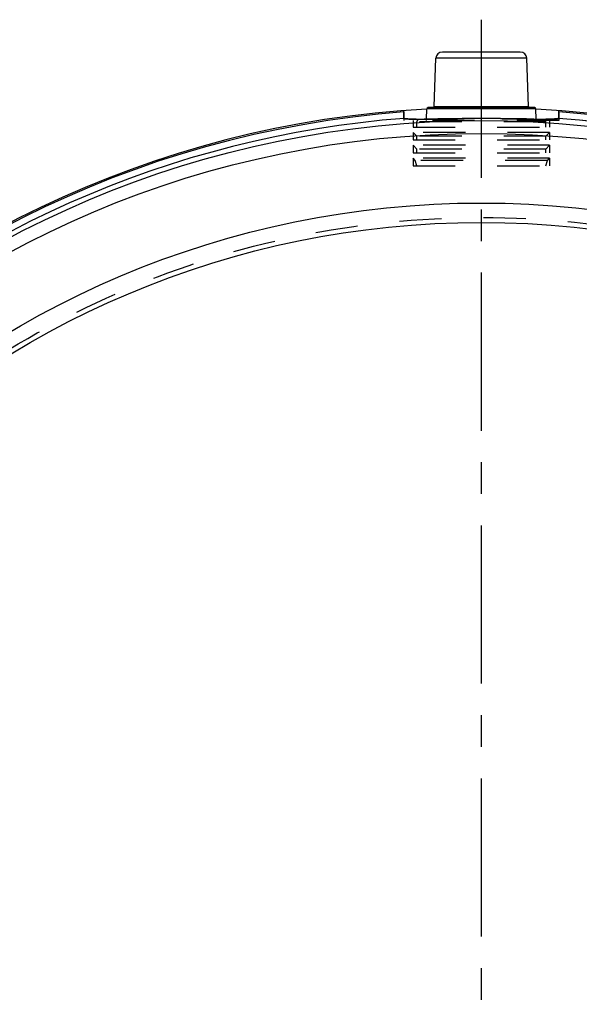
# Model space of a CAD drawing. Header units: millimetres. Extents: x 337 to 663, y 333 to 667.
# Tile 5 of 6: x 429 to 515, y 515 to 667. Entities that reach past the tile are written whole.
import ezdxf

# ---------------------------------------------------------------- set-up
doc = ezdxf.new("R2010")
doc.units = ezdxf.units.MM
doc.header["$LTSCALE"] = 65.185185
doc.linetypes.add('CENTER', pattern=[0.6, 0.375, -0.075, 0.075, -0.075])
doc.linetypes.add('HIDDEN', pattern=[0.2, 0.1, -0.1])
doc.layers.add('KONST.EL_MIT_GEO', color=7, linetype='CONTINUOUS')
doc.layers.add('L1', color=7, linetype='CONTINUOUS')

msp = doc.modelspace()

# ---------------------------------------------------------------- linework, layer by layer
at = {"layer": 'KONST.EL_MIT_GEO', "color": 7, "linetype": 'Continuous'}
for p, q in [((492.71, 653.89), (492.97, 661.33)), ((507.03, 661.33), (492.97, 661.33)), ((506.03, 662.3), (493.97, 662.3)), ((507.29, 653.89), (507.03, 661.33)), ((488, 653.03), (488, 653.24)), ((491.51, 651.93), (491.56, 653.51)), ((508.44, 653.51), (491.56, 653.51)), ((508.24, 653.7), (491.76, 653.7)), ((492.71, 653.89), (507.29, 653.89)), ((508.49, 651.93), (508.44, 653.51)), ((512, 653.03), (512, 653.24)), ((512, 653.03), (512, 652.78))]:
    msp.add_line(p, q, dxfattribs=at)
at = {"layer": 'KONST.EL_MIT_GEO', "color": 8, "linetype": 'HIDDEN'}
for p, q in [((488, 653.03), (488, 651.7)), ((488, 653.03), (488, 652.78)), ((512, 651.7), (488, 651.7)), ((489.43, 651.7), (489.43, 650.7)), ((491.16, 651.93), (491.5, 651.93)), ((491.5, 651.7), (491.51, 651.93)), ((491.5, 651.93), (491.86, 651.93)), ((508.5, 651.7), (508.49, 651.93)), ((508.5, 651.93), (508.85, 651.93)), ((510.57, 651.7), (510.57, 650.7)), ((512, 653.03), (512, 651.7)), ((512, 652.9), (512, 653.03)), ((489.43, 650.7), (510.57, 650.7)), ((490, 650.7), (490, 651.5)), ((510, 651.5), (490, 651.5)), ((510, 650.7), (510, 651.5)), ((489.43, 649.88), (489.43, 648.7)), ((490, 649.3), (489.43, 649.88)), ((510.57, 649.88), (489.43, 649.88)), ((489.43, 648.7), (510.57, 648.7)), ((490, 648.7), (490, 649.3)), ((510, 649.3), (490, 649.3)), ((510, 649.3), (510.57, 649.88)), ((510, 648.7), (510, 649.3)), ((510.57, 649.88), (510.57, 648.7)), ((489.43, 647.88), (489.43, 646.7)), ((490, 647.3), (489.43, 647.88)), ((510.57, 647.88), (489.43, 647.88)), ((490, 646.7), (490, 647.3)), ((510, 647.3), (490, 647.3)), ((510, 647.3), (510.57, 647.88)), ((510, 646.7), (510, 647.3)), ((510.57, 647.88), (510.57, 646.7)), ((489.43, 646.7), (510.57, 646.7)), ((489.43, 645.88), (489.43, 644.7)), ((489.78, 645.52), (489.43, 645.88)), ((510.57, 645.88), (489.43, 645.88)), ((510.22, 645.52), (510.57, 645.88)), ((510.57, 645.88), (510.57, 644.7)), ((489.43, 644.7), (510.57, 644.7)), ((490, 644.7), (489.78, 645.52)), ((510.22, 645.52), (489.78, 645.52)), ((510, 644.7), (510.22, 645.52))]:
    msp.add_line(p, q, dxfattribs=at)
at = {"layer": 'KONST.EL_MIT_GEO', "color": 7, "linetype": 'Continuous'}
for radius in [156, 154, 143.25, 140.25]:
    msp.add_circle((500, 495.7), radius, dxfattribs=at)
at = {"layer": 'KONST.EL_MIT_GEO', "color": 8, "linetype": 'HIDDEN'}
msp.add_circle((500, 495.7), 141, dxfattribs=at)
at = {"layer": 'KONST.EL_MIT_GEO', "color": 7, "linetype": 'Continuous'}
for centre, radius, start, end in [((493.97, 661.3), 1, 90, 178), ((506.03, 661.3), 1, 2, 90), ((500, 495.7), 158, 93.0634, 86.9379), ((491.76, 653.5), 0.2, 90, 178), ((492.51, 653.9), 0.2, 270, 358), ((507.49, 653.9), 0.2, 182, 270), ((508.24, 653.5), 0.2, 2, 90), ((500, 495.7), 157.79, 94.3616, 85.6384), ((500, 495.7), 156.79, 153.0014, 85.6245), ((500, 495.7), 156.79, 94.3755, 133.5591), ((490.14, 736.23), 84.31, 269.8647, 270.2558), ((489.89, 790.77), 138.85, 270.2595, 270.5235), ((499.99, 291.93), 360.08, 89.8408, 90.1592), ((511.11, 902.4), 250.48, 269.3209, 269.4814), ((510.11, 790.21), 138.28, 269.4776, 269.7434), ((509.86, 734.25), 82.33, 269.7413, 270.1), ((465.37, 652.79), 46.63, 359.7014, 359.9886)]:
    msp.add_arc(centre, radius, start, end, dxfattribs=at)
at = {"layer": 'KONST.EL_MIT_GEO', "color": 8, "linetype": 'HIDDEN'}
for centre, radius, start, end in [((500, 495.7), 158, 86.9379, 93.0634), ((500, 495.7), 156.79, 152.9206, 85.6245), ((534.72, 652.79), 46.72, 180.0114, 180.2978), ((490.14, 734.45), 82.53, 269.9004, 270.2622), ((490.2, 651.5), 0.2, 90, 180), ((489.89, 790.86), 138.94, 270.2597, 270.5238), ((500.09, 262.86), 389.15, 90.1597, 90.4483), ((499.91, 262.78), 389.23, 89.5513, 89.8401), ((510.11, 790.07), 138.15, 269.478, 269.744), ((509.86, 735.72), 83.79, 269.7478, 270.1414), ((509.8, 651.5), 0.2, 0, 90)]:
    msp.add_arc(centre, radius, start, end, dxfattribs=at)
at = {"layer": 'KONST.EL_MIT_GEO', "color": 7, "linetype": 'Continuous'}
for points, knots in [([(488.03, 652.05), (488.01, 652.08), (488.01, 652.2), (488, 652.53), (488, 652.82), (488, 653.03)], [0, 0, 0, 0, 0.120548, 0.347126, 1, 1, 1, 1]), ([(489.94, 651.92), (489.7, 651.92), (489.26, 651.93), (488.7, 651.94), (488.31, 651.98), (488.1, 652), (488.04, 652.03)], [0, 0, 0, 0, 0.383916, 0.680999, 0.886854, 1, 1, 1, 1]), ([(499.01, 652.01), (498.27, 652), (495.66, 651.99), (493.04, 651.94), (491.16, 651.93)], [0, 0, 0, 0, 0.28029, 1, 1, 1, 1]), ([(508.14, 651.93), (507.62, 651.94), (505.24, 651.97), (502.86, 652), (500.99, 652.01)], [0, 0, 0, 0, 0.218971, 1, 1, 1, 1]), ([(511.96, 652.03), (511.9, 652), (511.68, 651.97), (511.28, 651.94), (510.7, 651.93), (510.26, 651.92), (510, 651.92)], [0, 0, 0, 0, 0.112596, 0.318357, 0.615671, 1, 1, 1, 1]), ([(512, 652.54), (512, 652.43), (511.99, 652.27), (511.99, 652.1), (511.97, 652.05)], [0, 0, 0, 0, 0.658872, 1, 1, 1, 1])]:
    msp.add_open_spline(points, degree=3, knots=knots, dxfattribs=at)
at = {"layer": 'KONST.EL_MIT_GEO', "color": 8, "linetype": 'HIDDEN'}
for points, knots in [([(488, 652.54), (488, 652.5), (488, 652.35), (488, 652.2), (488.02, 652.1)], [0, 0, 0, 0, 0.321711, 1, 1, 1, 1]), ([(488.02, 652.1), (488.02, 652.09), (488.02, 652.07), (488.03, 652.05), (488.03, 652.05)], [0, 0, 0, 0, 0.583646, 1, 1, 1, 1]), ([(488.04, 652.03), (488.05, 652.03), (488.08, 652.01), (488.13, 652.01), (488.16, 652)], [0, 0, 0, 0, 0.192841, 1, 1, 1, 1]), ([(488.16, 652), (488.38, 651.96), (489, 651.93), (489.61, 651.92), (490, 651.92)], [0, 0, 0, 0, 0.365719, 1, 1, 1, 1]), ([(491.86, 651.93), (492.24, 651.94), (493.97, 651.96), (495.7, 651.99), (497.05, 652)], [0, 0, 0, 0, 0.222723, 1, 1, 1, 1]), ([(502.96, 652), (503.47, 651.99), (505.32, 651.97), (507.16, 651.94), (508.5, 651.93)], [0, 0, 0, 0, 0.276647, 1, 1, 1, 1]), ([(510.07, 651.92), (510.44, 651.92), (511.03, 651.93), (511.63, 651.96), (511.84, 652)], [0, 0, 0, 0, 0.633132, 1, 1, 1, 1]), ([(511.84, 652), (511.85, 652), (511.9, 652.01), (511.94, 652.02), (511.96, 652.03)], [0, 0, 0, 0, 0.308266, 1, 1, 1, 1]), ([(511.97, 652.05), (511.97, 652.05), (511.98, 652.07), (511.98, 652.09), (511.98, 652.1)], [0, 0, 0, 0, 0.416354, 1, 1, 1, 1]), ([(511.98, 652.1), (512, 652.2), (512, 652.47), (512, 652.74), (512, 652.9)], [0, 0, 0, 0, 0.391796, 1, 1, 1, 1])]:
    msp.add_open_spline(points, degree=3, knots=knots, dxfattribs=at)
at = {"layer": 'L1', "color": 2, "linetype": 'CENTER'}
msp.add_line((500, 667.3), (500, 332.7), dxfattribs=at)

doc.saveas('drawing.dxf')
